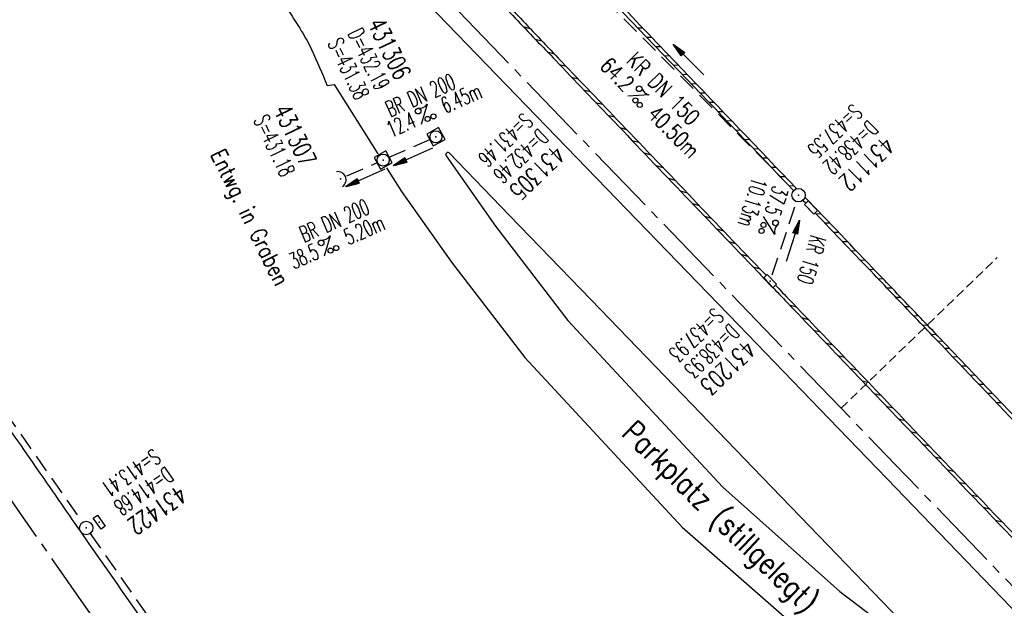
# Model space of a CAD drawing. Extents: x 454519 to 459636, y 422856 to 428936.
# Tile 57 of 82: x 455491 to 455601, y 427516 to 427582. Entities that reach past the tile are written whole.
import ezdxf
from ezdxf.enums import TextEntityAlignment as Align

# ---------------------------------------------------------------- set-up
doc = ezdxf.new("R2010")
doc.units = 0
doc.header["$LTSCALE"] = 2
doc.header["$MEASUREMENT"] = 0
for name, pattern in [('ACHSE', [5.5, 4, -0.5, 0.5, -0.5]), ('AUSGEZOGEN', [0]), ('GESTRICH-X2', [1.5, 1, -0.5]), ('GESTRICHELT', [0.75, 0.5, -0.25])]:
    doc.linetypes.add(name, pattern=pattern)
doc.layers.get('0').update_dxf_attribs({"linetype": 'CONTINUOUS'})
for name, color, linetype in [('ACHSETOP', 1, 'ACHSE'), ('FBR', 8, 'CONTINUOUS'), ('HEKTOM', 1, 'GESTRICHELT'), ('KANAL', 7, 'GESTRICH-X2'), ('PFEIL', 7, 'CONTINUOUS'), ('RINNE', 8, 'CONTINUOUS'), ('SCHACHTNR', 6, 'CONTINUOUS'), ('SCHRIFT', 7, 'AUSGEZOGEN'), ('SCHSYMBOL', 7, 'CONTINUOUS'), ('TEXTO', 4, 'CONTINUOUS'), ('TEXTU', 4, 'CONTINUOUS')]:
    doc.layers.add(name, color=color, linetype=linetype)
doc.styles.add('ROMANS', font='romans.shx', dxfattribs={"width": 0.8})
pattern_1 = [(3.77398, (455992.0151, 426960.8069), (-0.0658207, 0.9978315), [])]

# ---------------------------------------------------------------- blocks, each defined once
blk = doc.blocks.new('30S')
at = {"color": 0}
for p, q in [((-0.75, -0.58), (-0.75, 0)), ((-0.75, 0), (0.75, 0)), ((0.75, 0), (0.75, -0.58)), ((0.75, -0.58), (-0.75, -0.58))]:
    blk.add_line(p, q, dxfattribs=at)
blk.add_point((0, 0), dxfattribs=at)
blk = doc.blocks.new('PROM')
blk.add_line((1.57, 1.82), (0.02, 0.02))
for centre, radius in [((0.32, 1.51), 0.317), ((0.94, 0.29), 0.283), ((1.64, 0.29), 0.283)]:
    blk.add_circle(centre, radius)
blk.add_arc((0.99, 2.68), 1.03, 239.1414, 303.3549)
blk = doc.blocks.new('PFEIL2')
at = {"color": 0}
for p, q in [((0.88, 0), (-2.4, -0.01)), ((0.88, -0.27), (0.88, 0.28)), ((0.88, 0.28), (2.43, 0.01)), ((0.91, 0.27), (0.88, 0.26)), ((0.97, 0.26), (0.88, 0.25)), ((1.02, 0.25), (0.88, 0.23)), ((1.07, 0.24), (0.88, 0.21)), ((1.13, 0.23), (0.88, 0.19)), ((1.18, 0.22), (0.88, 0.17)), ((1.24, 0.21), (0.88, 0.15)), ((1.29, 0.21), (0.88, 0.14)), ((1.34, 0.2), (0.88, 0.12)), ((1.4, 0.19), (0.88, 0.1)), ((1.45, 0.18), (0.88, 0.08)), ((1.51, 0.17), (0.88, 0.06)), ((1.56, 0.16), (0.88, 0.04)), ((1.61, 0.15), (0.88, 0.02)), ((1.67, 0.14), (0.88, 0.01)), ((1.72, 0.13), (0.88, -0.01)), ((1.78, 0.12), (0.88, -0.03)), ((1.83, 0.11), (0.88, -0.05)), ((1.88, 0.1), (0.88, -0.07)), ((1.94, 0.09), (0.88, -0.09)), ((2.05, 0.08), (0.88, -0.12)), ((1.99, 0.08), (0.88, -0.11)), ((2.1, 0.07), (0.88, -0.14)), ((2.15, 0.06), (0.88, -0.16)), ((2.21, 0.05), (0.88, -0.18)), ((2.26, 0.04), (0.88, -0.2)), ((2.32, 0.03), (0.88, -0.22)), ((2.37, 0.02), (0.88, -0.23)), ((2.42, 0.01), (0.88, -0.25)), ((2.43, 0.01), (0.88, -0.27))]:
    blk.add_line(p, q, dxfattribs=at)
blk = doc.blocks.new('30')
at = {"color": 0}
for p, q in [((-0.75, -0.29), (-0.75, 0.29)), ((-0.75, 0.29), (0.75, 0.29)), ((0.75, 0.29), (0.75, -0.29)), ((0.75, -0.29), (-0.75, -0.29))]:
    blk.add_line(p, q, dxfattribs=at)
blk.add_point((0, 0), dxfattribs=at)
blk = doc.blocks.new('20')
blk.add_lwpolyline([(-0.75, -0.75), (0.75, -0.75), (0.75, 0.75), (-0.75, 0.75)], close=True)
blk.add_circle((0, 0), 0.676)
blk.add_point((0, 0))
blk = doc.blocks.new('42')
at = {"color": 0}
blk.add_arc((-0.02, -0.31), 0.91, 12.5363, 167.4637, dxfattribs=at)
blk.add_point((0, 0), dxfattribs=at)
blk = doc.blocks.new('GST')
at = {"color": 0}
blk.add_circle((0, 0), 0.75, dxfattribs=at)
blk.add_point((0, 0), dxfattribs=at)

msp = doc.modelspace()

# ---------------------------------------------------------------- hatches: boundary and pattern name
at = {"layer": 'RINNE'}
h = msp.add_hatch(dxfattribs=at)
h.set_pattern_fill('_USER', color=256, angle=45, pattern_type=0)
h.set_pattern_definition(pattern_1)
edge = h.paths.add_edge_path()
edge.add_arc((456706.44, 427762.61), 1073.91, 228.10965, 228.14704)
edge.add_arc((456678.33, 427731.22), 1031.78, 228.14704, 228.74433)
edge.add_arc((456817.12, 427889.45), 1242.25, 228.74433, 229.25911)
edge.add_arc((456655.35, 427701.65), 994.39, 229.25911, 229.83448)
edge.add_arc((456546.63, 427572.84), 825.83, 229.83448, 230.52376)
edge.add_arc((456558.48, 427587.22), 844.46, 230.52376, 231.2054)
edge.add_arc((456542.6, 427567.47), 819.12, 231.2054, 231.93377)
edge.add_arc((456729.12, 427805.63), 1121.62, 231.93377, 232.55622)
edge.add_arc((456934.78, 428074.2), 1459.89, 232.55622, 233.12863)
edge.add_arc((456379.85, 427334.33), 535.04, 233.1286, 234.0742)
edge.add_arc((457408.11, 428753.48), 2287.55, 234.07418, 234.38006)
edge.add_arc((456866.28, 427997.21), 1357.22, 234.38006, 234.77717)
edge.add_arc((464010.54, 438116.29), 13744.15, 234.777174, 234.830846)
edge.add_arc((452553.34, 421856.09), 6147.09, 54.750591, 54.830844, ccw=False)
edge.add_arc((450423.39, 418842.22), 9837.64, 54.683193, 54.750591, ccw=False)
edge.add_arc((457138.53, 428320.45), 1778.3, 234.68319, 234.84171)
edge.add_arc((456312.97, 427148.34), 344.64, 234.8417, 235.0346)
edge.add_arc((455651.13, 426201.92), 810.24, 54.90881, 55.03464, ccw=False)
edge.add_arc((626422.3, 508282.45), 188910.65, 205.3823657, 205.3841142)
edge.add_arc((456954.58, 427870.83), 1333.1, 205.38414, 205.40495)
edge.add_arc((458532.71, 428620.35), 3080.18, 205.40495, 205.42636)
edge.add_arc((1550284.82, 947638.49), 1211923.63, 205.42637998, 205.4274597)
edge.add_arc((477688.7, 437702.31), 24280.02, 205.42746, 205.446957)
edge.add_arc((517203.98, 456505.24), 68040.82, 205.4469542, 205.458601)
edge.add_arc((456349.46, 427533.08), 641.57, 205.4586, 206.27492)
edge.add_arc((456893.63, 427801.73), 1248.45, 206.27492, 206.86021)
edge.add_arc((456329.1, 427515.82), 615.64, 206.86021, 207.72985)
edge.add_arc((456730.48, 427726.82), 1069.1, 207.72985, 208.38986)
edge.add_arc((456776.66, 427751.77), 1121.59, 208.38986, 208.97336)
edge.add_arc((456927.93, 427835.54), 1294.51, 208.97336, 209.51651)
edge.add_arc((456713.84, 427714.33), 1048.49, 209.51651, 210.14933)
edge.add_arc((456739.98, 427729.51), 1078.71, 210.14933, 210.77322)
edge.add_arc((456488.78, 427579.92), 786.35, 210.77322, 211.62095)
edge.add_arc((456413.6, 427533.63), 698.06, 211.62095, 212.52066)
edge.add_arc((456509.22, 427594.6), 811.46, 212.52066, 213.27031)
edge.add_arc((456783.27, 427774.41), 1139.24, 213.27031, 213.90303)
edge.add_arc((456933.78, 427875.56), 1320.58, 213.90303, 214.46478)
edge.add_arc((456432, 427531.15), 711.97, 214.46478, 215.22973)
edge.add_arc((456476.07, 427562.28), 765.93, 215.22973, 215.97766)
edge.add_arc((456765.31, 427772.25), 1123.35, 215.97766, 216.5953)
edge.add_arc((456809.54, 427805.09), 1178.43, 216.5953, 217.16376)
edge.add_arc((456701.06, 427722.86), 1042.31, 217.16376, 217.76819)
edge.add_arc((456604.75, 427648.24), 920.48, 217.76819, 218.52067)
edge.add_arc((456318.3, 427420.22), 554.35, 218.5207, 219.4902)
edge.add_arc((456528.37, 427593.33), 826.56, 219.49019, 220.08089)
edge.add_arc((457478.26, 428392.67), 2068.03, 220.08089, 220.45439)
edge.add_arc((457304.06, 428244.13), 1839.09, 220.45439, 220.88775)
edge.add_arc((456561.26, 427600.97), 856.54, 220.88775, 221.52267)
edge.add_arc((456315.6, 427383.46), 528.43, 221.5227, 222.5898)
edge.add_arc((456489.12, 427542.96), 764.11, 222.5898, 223.47731)
edge.add_arc((456673.23, 427717.54), 1017.83, 223.47731, 224.05338)
edge.add_arc((456818.23, 427857.82), 1219.58, 224.05338, 224.57966)
edge.add_arc((456792.95, 427832.9), 1184.09, 224.57966, 225.17081)
edge.add_arc((456580.17, 427618.85), 882.27, 225.17081, 225.85561)
edge.add_arc((456478.25, 427513.85), 735.94, 225.85561, 226.71899)
edge.add_arc((456503.46, 427540.61), 772.7, 226.71899, 227.56159)
edge.add_arc((456706.44, 427762.61), 1073.51, 227.56159, 228.14704)
edge.add_arc((456678.33, 427731.22), 1031.38, 228.14704, 228.74433)
edge.add_arc((456817.12, 427889.45), 1241.85, 228.74433, 229.25911)
edge.add_arc((456655.35, 427701.65), 993.99, 229.25911, 229.83448)
edge.add_arc((456546.63, 427572.84), 825.43, 229.83448, 230.52376)
edge.add_arc((456558.48, 427587.22), 844.06, 230.52376, 231.2054)
edge.add_arc((456542.6, 427567.47), 818.72, 231.2054, 231.93377)
edge.add_arc((456729.12, 427805.63), 1121.22, 231.93377, 232.55622)
edge.add_arc((456934.78, 428074.2), 1459.49, 232.55622, 233.12863)
edge.add_arc((456379.85, 427334.33), 534.64, 233.1286, 234.0742)
edge.add_arc((457408.11, 428753.48), 2287.15, 234.07418, 234.38006)
edge.add_arc((456866.28, 427997.21), 1356.82, 234.38006, 234.77717)
edge.add_arc((464010.54, 438116.29), 13743.75, 234.777174, 234.830846)
edge.add_arc((452553.34, 421856.09), 6147.49, 54.750591, 54.830844, ccw=False)
edge.add_arc((450423.39, 418842.22), 9838.04, 54.683193, 54.750591, ccw=False)
edge.add_arc((457138.53, 428320.45), 1777.9, 234.68319, 234.84171)
edge.add_arc((456312.97, 427148.34), 344.24, 234.8417, 235.0346)
edge.add_arc((455651.13, 426201.92), 810.64, 54.90881, 55.03464, ccw=False)
h = msp.add_hatch(dxfattribs=at)
h.set_pattern_fill('_USER', color=256, angle=45, pattern_type=0)
h.set_pattern_definition(pattern_1)
edge = h.paths.add_edge_path()
edge.add_arc((456706.44, 427762.61), 1073.91, 228.10965, 228.14704)
edge.add_arc((456678.33, 427731.22), 1031.78, 228.14704, 228.74433)
edge.add_arc((456817.12, 427889.45), 1242.25, 228.74433, 229.25911)
edge.add_arc((456655.35, 427701.65), 994.39, 229.25911, 229.83448)
edge.add_arc((456546.63, 427572.84), 825.83, 229.83448, 230.52376)
edge.add_arc((456558.48, 427587.22), 844.46, 230.52376, 231.2054)
edge.add_arc((456542.6, 427567.47), 819.12, 231.2054, 231.93377)
edge.add_arc((456729.12, 427805.63), 1121.62, 231.93377, 232.55622)
edge.add_arc((456934.78, 428074.2), 1459.89, 232.55622, 233.12863)
edge.add_arc((456379.85, 427334.33), 535.04, 233.1286, 234.0742)
edge.add_arc((457408.11, 428753.48), 2287.55, 234.07418, 234.38006)
edge.add_arc((456866.28, 427997.21), 1357.22, 234.38006, 234.77717)
edge.add_arc((464010.54, 438116.29), 13744.15, 234.777174, 234.830846)
edge.add_arc((452553.34, 421856.09), 6147.09, 54.750591, 54.830844, ccw=False)
edge.add_arc((450423.39, 418842.22), 9837.64, 54.683193, 54.750591, ccw=False)
edge.add_arc((457138.53, 428320.45), 1778.3, 234.68319, 234.84171)
edge.add_arc((456312.97, 427148.34), 344.64, 234.8417, 235.0346)
edge.add_arc((455651.13, 426201.92), 810.24, 54.90881, 55.03464, ccw=False)
edge.add_arc((626422.3, 508282.45), 188910.65, 205.3823657, 205.3841142)
edge.add_arc((456954.58, 427870.83), 1333.1, 205.38414, 205.40495)
edge.add_arc((458532.71, 428620.35), 3080.18, 205.40495, 205.42636)
edge.add_arc((1550284.82, 947638.49), 1211923.63, 205.42637998, 205.4274597)
edge.add_arc((477688.7, 437702.31), 24280.02, 205.42746, 205.446957)
edge.add_arc((517203.98, 456505.24), 68040.82, 205.4469542, 205.458601)
edge.add_arc((456349.46, 427533.08), 641.57, 205.4586, 206.27492)
edge.add_arc((456893.63, 427801.73), 1248.45, 206.27492, 206.86021)
edge.add_arc((456329.1, 427515.82), 615.64, 206.86021, 207.72985)
edge.add_arc((456730.48, 427726.82), 1069.1, 207.72985, 208.38986)
edge.add_arc((456776.66, 427751.77), 1121.59, 208.38986, 208.97336)
edge.add_arc((456927.93, 427835.54), 1294.51, 208.97336, 209.51651)
edge.add_arc((456713.84, 427714.33), 1048.49, 209.51651, 210.14933)
edge.add_arc((456739.98, 427729.51), 1078.71, 210.14933, 210.77322)
edge.add_arc((456488.78, 427579.92), 786.35, 210.77322, 211.62095)
edge.add_arc((456413.6, 427533.63), 698.06, 211.62095, 212.52066)
edge.add_arc((456509.22, 427594.6), 811.46, 212.52066, 213.27031)
edge.add_arc((456783.27, 427774.41), 1139.24, 213.27031, 213.90303)
edge.add_arc((456933.78, 427875.56), 1320.58, 213.90303, 214.46478)
edge.add_arc((456432, 427531.15), 711.97, 214.46478, 215.22973)
edge.add_arc((456476.07, 427562.28), 765.93, 215.22973, 215.97766)
edge.add_arc((456765.31, 427772.25), 1123.35, 215.97766, 216.5953)
edge.add_arc((456809.54, 427805.09), 1178.43, 216.5953, 217.16376)
edge.add_arc((456701.06, 427722.86), 1042.31, 217.16376, 217.76819)
edge.add_arc((456604.75, 427648.24), 920.48, 217.76819, 218.52067)
edge.add_arc((456318.3, 427420.22), 554.35, 218.5207, 219.4902)
edge.add_arc((456528.37, 427593.33), 826.56, 219.49019, 220.08089)
edge.add_arc((457478.26, 428392.67), 2068.03, 220.08089, 220.45439)
edge.add_arc((457304.06, 428244.13), 1839.09, 220.45439, 220.88775)
edge.add_arc((456561.26, 427600.97), 856.54, 220.88775, 221.52267)
edge.add_arc((456315.6, 427383.46), 528.43, 221.5227, 222.5898)
edge.add_arc((456489.12, 427542.96), 764.11, 222.5898, 223.47731)
edge.add_arc((456673.23, 427717.54), 1017.83, 223.47731, 224.05338)
edge.add_arc((456818.23, 427857.82), 1219.58, 224.05338, 224.57966)
edge.add_arc((456792.95, 427832.9), 1184.09, 224.57966, 225.17081)
edge.add_arc((456580.17, 427618.85), 882.27, 225.17081, 225.85561)
edge.add_arc((456478.25, 427513.85), 735.94, 225.85561, 226.71899)
edge.add_arc((456503.46, 427540.61), 772.7, 226.71899, 227.56159)
edge.add_arc((456706.44, 427762.61), 1073.51, 227.56159, 228.14704)
edge.add_arc((456678.33, 427731.22), 1031.38, 228.14704, 228.74433)
edge.add_arc((456817.12, 427889.45), 1241.85, 228.74433, 229.25911)
edge.add_arc((456655.35, 427701.65), 993.99, 229.25911, 229.83448)
edge.add_arc((456546.63, 427572.84), 825.43, 229.83448, 230.52376)
edge.add_arc((456558.48, 427587.22), 844.06, 230.52376, 231.2054)
edge.add_arc((456542.6, 427567.47), 818.72, 231.2054, 231.93377)
edge.add_arc((456729.12, 427805.63), 1121.22, 231.93377, 232.55622)
edge.add_arc((456934.78, 428074.2), 1459.49, 232.55622, 233.12863)
edge.add_arc((456379.85, 427334.33), 534.64, 233.1286, 234.0742)
edge.add_arc((457408.11, 428753.48), 2287.15, 234.07418, 234.38006)
edge.add_arc((456866.28, 427997.21), 1356.82, 234.38006, 234.77717)
edge.add_arc((464010.54, 438116.29), 13743.75, 234.777174, 234.830846)
edge.add_arc((452553.34, 421856.09), 6147.49, 54.750591, 54.830844, ccw=False)
edge.add_arc((450423.39, 418842.22), 9838.04, 54.683193, 54.750591, ccw=False)
edge.add_arc((457138.53, 428320.45), 1777.9, 234.68319, 234.84171)
edge.add_arc((456312.97, 427148.34), 344.24, 234.8417, 235.0346)
edge.add_arc((455651.13, 426201.92), 810.64, 54.90881, 55.03464, ccw=False)

# ---------------------------------------------------------------- linework, layer by layer
at = {"layer": 'ACHSETOP', "flags": 128}
msp.add_lwpolyline([(457915.72, 424851.29, -0.000006), (457913.58, 424853.81, -0.000044), (457913.3, 424854.14), (457897.16, 424873.22, 0.000004), (457889.08, 424882.77, -0.000008), (457881.01, 424892.31, -0.000002), (457872.61, 424902.22, -0.000003), (457864.86, 424911.39), (457848.71, 424930.47, 0.000027), (457843.58, 424936.54, -0.000013), (457838.45, 424942.6, -0.000828), (457837.34, 424943.91, -0.000193), (457832.58, 424949.58, -0.002836), (457826.36, 424957.07, -0.00181), (457816.73, 424968.91, -0.002663), (457809.62, 424977.8, -0.002228), (457801.22, 424988.52, -0.002227), (457793.59, 424998.45, -0.002235), (457786.07, 425008.4, -0.002237), (457778.64, 425018.43, -0.002229), (457771.27, 425028.55, -0.002228), (457764.01, 425038.74, -0.002231), (457756.84, 425048.97, -0.002238), (457749.71, 425059.34, -0.00227), (457742.78, 425069.63, -0.002201), (457734.87, 425081.59, -0.002958), (457729.08, 425090.55, -0.001376), (457721.3, 425102.82, -0.002197), (457716.48, 425110.54, -0.000018), (457715.87, 425111.53, 0.000102), (457715.76, 425111.71, 0.000005), (457709.19, 425122.34, -0.000006), (457702.61, 425132.97), (457689.46, 425154.23), (457676.31, 425175.49), (457663.16, 425196.75, -0.000006), (457656.58, 425207.38, 0.000006), (457650.01, 425218.01), (457636.86, 425239.28), (457623.71, 425260.54, -0.000006), (457617.13, 425271.17, 0.000006), (457610.56, 425281.8), (457597.41, 425303.06), (457584.25, 425324.32, -0.000017), (457577.68, 425334.95, 0.000017), (457571.1, 425345.59, 0.000011), (457564.53, 425356.22, -0.000007), (457557.95, 425366.85, -0.000002), (457550.82, 425378.37, -0.000002), (457544.8, 425388.11, -0.000012), (457538.23, 425398.74, 0.000002), (457531.65, 425409.37, 0.000013), (457522.15, 425424.73, 0.000036), (457518.82, 425430.11, 0.000002), (457518.5, 425430.63, 0.001494), (457513.17, 425439.19, 0.001009), (457505.21, 425451.81, 0.002111), (457499.48, 425460.77, 0.001564), (457491.66, 425472.81, 0.001564), (457484.79, 425483.24, 0.001559), (457477.84, 425493.65, 0.001562), (457470.82, 425504.02, 0.001568), (457463.77, 425514.31, 0.001567), (457456.64, 425524.56, 0.001562), (457449.44, 425534.8, 0.001556), (457442.17, 425544.98, 0.001559), (457434.85, 425555.1, 0.001564), (457427.46, 425565.18, 0.001563), (457420.01, 425575.22, 0.001565), (457412.5, 425585.2, 0.001564), (457404.92, 425595.15, 0.001562), (457397.28, 425605.05, 0.001562), (457389.58, 425614.89, 0.001563), (457381.81, 425624.71, 0.001568), (457374, 425634.44, 0.001561), (457366.14, 425644.12, 0.001554), (457358.17, 425653.79, 0.001558), (457350.15, 425663.42, 0.001564), (457342.11, 425672.95, 0.001572), (457334, 425682.43, 0.001566), (457325.8, 425691.9, 0.00156), (457317.56, 425701.31, 0.001562), (457309.26, 425710.65, 0.00156), (457300.91, 425719.93, 0.001558), (457292.49, 425729.18, 0.001564), (457284, 425738.39, 0.001569), (457275.49, 425747.51, 0.001564), (457266.01, 425757.53, 0.001926), (457258.25, 425765.62, 0.001186), (457247.56, 425776.64, 0.001887), (457240.8, 425783.52, 0.000041), (457237.45, 425786.9, 0.000316), (457237.01, 425787.34, 0.000002), (457228.45, 425795.96, 0.000003), (457223.19, 425801.26), (457205.57, 425819), (457187.95, 425836.74), (457170.34, 425854.48), (457152.72, 425872.22), (457135.11, 425889.96), (457117.49, 425907.69), (457099.87, 425925.43), (457082.26, 425943.17), (457064.64, 425960.91, 0.000014), (457055.83, 425969.78, -0.000014), (457047.03, 425978.65), (457029.41, 425996.39), (457011.79, 426014.13), (456994.18, 426031.87), (456976.56, 426049.61), (456958.95, 426067.35), (456941.33, 426085.09), (456923.71, 426102.82), (456906.1, 426120.56, 0.000014), (456897.29, 426129.43, -0.000014), (456888.48, 426138.3), (456870.86, 426156.04), (456853.25, 426173.78), (456835.63, 426191.52), (456818.02, 426209.26), (456800.4, 426227), (456782.78, 426244.74), (456765.17, 426262.47), (456747.55, 426280.21), (456729.93, 426297.95), (456712.32, 426315.69), (456694.7, 426333.43), (456677.09, 426351.17), (456659.47, 426368.91), (456641.85, 426386.65), (456624.24, 426404.39), (456606.62, 426422.13), (456589.01, 426439.87, 0.000014), (456580.2, 426448.74, -0.000014), (456571.39, 426457.6), (456553.77, 426475.34), (456536.16, 426493.08), (456518.54, 426510.82), (456500.93, 426528.56), (456483.31, 426546.3), (456465.69, 426564.04), (456448.08, 426581.78), (456430.46, 426599.52, 0.000014), (456421.65, 426608.39, -0.000014), (456412.84, 426617.26), (456395.23, 426634.99), (456383.63, 426646.67, 0.000725), (456382.56, 426647.75, 0.000156), (456377.6, 426652.72, 0.002626), (456370.69, 426659.55, 0.001668), (456359.73, 426670.21, 0.002498), (456351.52, 426678.06, 0.002083), (456341.58, 426687.4, 0.002085), (456332.39, 426695.88, 0.002089), (456323.15, 426704.28, 0.002082), (456313.84, 426712.59, 0.002074), (456304.43, 426720.86, 0.002079), (456294.95, 426729.04, 0.002087), (456285.44, 426737.12, 0.002093), (456275.86, 426745.12, 0.002088), (456266.18, 426753.06, 0.002077), (456256.46, 426760.91, 0.002077), (456246.66, 426768.68, 0.002082), (456236.8, 426776.37, 0.002086), (456226.89, 426783.97, 0.002088), (456215.98, 426792.19, 0.002513), (456206.86, 426798.93, 0.001652), (456194.46, 426807.93, 0.002613), (456186.58, 426813.55, 0.000131), (456181.19, 426817.36, 0.000661), (456180.12, 426818.11, 0.000001), (456173.12, 426823.01, -0.000002), (456166.12, 426827.92), (456145.65, 426842.27), (456125.17, 426856.61), (456104.7, 426870.96), (456084.23, 426885.31, 0.000012), (456075.03, 426891.75, -0.000012), (456065.83, 426898.2, -0.00044), (456065.72, 426898.27, -0.000024), (456063.76, 426899.66, -0.003713), (456055.72, 426905.4, -0.002427), (456043.53, 426914.34, -0.004512), (456034.85, 426920.89, -0.003471), (456023.71, 426929.59, -0.003476), (456013.96, 426937.42, -0.003478), (456004.33, 426945.38, -0.003472), (455994.81, 426953.46, -0.003468), (455985.39, 426961.7, -0.003467), (455976.09, 426970.06, -0.003474), (455966.91, 426978.53, -0.003474), (455957.86, 426987.14, -0.003467), (455948.91, 426995.88, -0.00347), (455940.09, 427004.74, -0.003474), (455931.4, 427013.72, -0.003479), (455922.83, 427022.81, -0.003475), (455914.39, 427032.04, -0.003471), (455906.07, 427041.38, -0.003476), (455897.89, 427050.82, -0.00347), (455889.85, 427060.38, -0.003463), (455881.92, 427070.06, -0.00347), (455874.13, 427079.85, -0.003479), (455866.5, 427089.73, -0.003479), (455859, 427099.71, -0.003469), (455851.62, 427109.82, -0.003465), (455844.39, 427120.03, -0.003473), (455837.31, 427130.32, -0.003478), (455830.37, 427140.71, -0.003474), (455823.57, 427151.21, -0.00347), (455816.92, 427161.79, -0.003471), (455810.42, 427172.47, -0.003472), (455804.07, 427183.23, -0.003473), (455797.87, 427194.08, -0.003473), (455791.42, 427205.75, -0.003967), (455785.92, 427216.04, -0.002976), (455778.94, 427229.57, -0.004632), (455774.58, 427238.32, -0.000579), (455770.49, 427246.77, -0.001724), (455769.13, 427249.62, -0.000007), (455765.12, 427258.07, -0.000021), (455763.79, 427260.87), (455753.08, 427283.46), (455742.37, 427306.05), (455731.66, 427328.64, -0.000016), (455726.85, 427338.77, 0.000012), (455722.05, 427348.89, 0.000505), (455721.99, 427349.02, 0.000029), (455720.94, 427351.23, 0.005761), (455716.62, 427360.03, 0.003719), (455709.66, 427373.54, 0.006688), (455704.46, 427383.16, 0.005204), (455697.47, 427395.36, 0.00521), (455691.03, 427406.07, 0.005208), (455684.38, 427416.66, 0.005212), (455677.5, 427427.1, 0.005215), (455670.41, 427437.39, 0.005208), (455663.11, 427447.52, 0.005201), (455655.59, 427457.52, 0.005205), (455647.54, 427467.76, 0.005666), (455639.94, 427477.01, 0.004763), (455630.21, 427488.37, 0.007089), (455623.49, 427495.84, 0.001658), (455615.56, 427504.36, 0.003572), (455611.84, 427508.28, 0.000012), (455608, 427512.26, -0.000027), (455606.32, 427514), (455588.97, 427532), (455571.61, 427550), (455554.26, 427567.99), (455536.91, 427585.99, 0.000014), (455528.23, 427594.99, -0.000014), (455519.55, 427603.99), (455502.2, 427621.98), (455484.85, 427639.98, 0.000002), (455479.31, 427645.72, -0.000001), (455473.77, 427651.47, -0.001156), (455472.6, 427652.69, -0.000265), (455467.53, 427658.01, -0.003963), (455460.87, 427665.1, -0.002525), (455450.56, 427676.37, -0.003728), (455442.98, 427684.88, -0.00312), (455434.07, 427695.16, -0.003121), (455425.99, 427704.71, -0.003125), (455418.05, 427714.35, -0.003131), (455410.22, 427724.09, -0.003129), (455402.51, 427733.93, -0.003124), (455394.93, 427743.86, -0.003122), (455387.47, 427753.9, -0.003123), (455380.13, 427764.03, -0.003127), (455372.93, 427774.24, -0.003128), (455365.85, 427784.53, -0.003125), (455358.9, 427794.93, -0.003121), (455351.83, 427805.8, -0.003366), (455345.4, 427815.97, -0.002883), (455337.58, 427828.68, -0.004268), (455332.42, 427837.34, -0.001081), (455326.42, 427847.67, -0.002226), (455323.54, 427852.71, -0.000009), (455321.01, 427857.17, 0.000021), (455319.97, 427859.01), (455307.64, 427880.76, -0.000002), (455301.48, 427891.64, 0.000005), (455295.32, 427902.52, 0.000005), (455289.16, 427913.39, -0.000006), (455283, 427924.27, -0.000002), (455276.84, 427935.15, -0.000002), (455270.68, 427946.02, -0.000003), (455264.52, 427956.9, 0.000003), (455258.36, 427967.77, 0.000002), (455252.2, 427978.65, 0.000002), (455246.03, 427989.53, 0.000006), (455239.87, 428000.4, -0.000005), (455233.71, 428011.28, -0.000005), (455227.55, 428022.16, 0.000005), (455221.39, 428033.03, 0.000005), (455215.23, 428043.91, -0.000005), (455209.07, 428054.78, -0.000005), (455202.91, 428065.66, 0.000005), (455196.75, 428076.54, 0.000005), (455190.59, 428087.41, -0.000006), (455184.42, 428098.29, -0.000002), (455178.26, 428109.17, -0.000002), (455172.1, 428120.04, -0.000003), (455165.94, 428130.92, 0.000003), (455159.78, 428141.79, 0.000002), (455153.62, 428152.67, 0.000002), (455147.46, 428163.55, 0.000006), (455141.3, 428174.42, -0.000005), (455135.14, 428185.3, -0.000005), (455128.98, 428196.18, 0.000005), (455122.82, 428207.05, 0.000005), (455116.66, 428217.93, -0.000009), (455110.49, 428228.8), (455098.17, 428250.56), (455091.75, 428261.89, 0.000684), (455090.33, 428264.4, 0.000218), (455085.82, 428272.29, 0.001881), (455080.96, 428280.74, 0.001202), (455073.26, 428293.91, 0.001632), (455067.33, 428303.92, 0.001421), (455060.45, 428315.38, 0.001428), (455053.96, 428326.06, 0.001428), (455047.4, 428336.7, 0.00142), (455040.79, 428347.29, 0.001417), (455034.11, 428357.87, 0.001416), (455027.36, 428368.42, 0.00142), (455020.58, 428378.89, 0.001425), (455013.72, 428389.34, 0.001425), (455006.81, 428399.76, 0.001418), (454999.84, 428410.12, 0.001415), (454992.8, 428420.47, 0.001417), (454985.7, 428430.77, 0.00142), (454978.56, 428441.01, 0.001426), (454971.36, 428451.22, 0.001423), (454964.09, 428461.4, 0.00142), (454956.76, 428471.54, 0.001422), (454949.38, 428481.62, 0.001169), (454943.26, 428489.9, 0.001416)], format="xyb", dxfattribs=at)
msp.add_lwpolyline([(455425.56, 427620.83), (455437.39, 427603.7), (455451.64, 427583.15), (455465.92, 427562.64), (455480.24, 427542.14), (455494.57, 427521.66), (455502.11, 427510.87), (455508.9, 427501.17), (455523.23, 427480.69), (455537.55, 427460.19), (455551.84, 427439.68), (455566.11, 427419.15), (455580.33, 427398.59), (455594.51, 427378), (455608.63, 427357.37), (455622.68, 427336.69), (455636.65, 427315.96), (455650.54, 427295.18), (455664.34, 427274.33), (455678.03, 427253.41), (455691.6, 427232.42), (455705.06, 427211.34), (455718.38, 427190.19), (455731.56, 427168.95), (455744.59, 427147.61), (455757.45, 427126.17), (455770.14, 427104.64), (455782.65, 427082.99), (455794.97, 427061.23), (455807.09, 427039.37), (455818.98, 427017.38), (455825.16, 427005.75), (455830.66, 426995.28), (455842.1, 426973.05), (455853.32, 426950.7), (455864.3, 426928.24), (455875.04, 426905.67), (455885.55, 426882.99), (455895.82, 426860.19), (455905.86, 426837.3), (455915.65, 426814.3), (455925.21, 426791.2), (455934.52, 426767.99), (455943.59, 426744.7), (455948.56, 426731.63), (455952.42, 426721.31), (455961.02, 426697.84), (455969.41, 426674.28), (455977.62, 426650.67), (455985.67, 426627), (455993.59, 426603.29), (456001.41, 426579.55), (456009.15, 426555.77), (456016.84, 426531.99), (456024.01, 426509.75), (456024.51, 426508.19), (456032.18, 426484.4), (456039.9, 426460.62), (456047.73, 426436.88), (456055.71, 426413.18), (456063.88, 426389.56), (456072.3, 426366.02), (456081.02, 426342.59), (456090.07, 426319.28), (456099.52, 426296.14), (456109.39, 426273.17), (456119.74, 426250.41), (456130.61, 426227.9), (456142.03, 426205.66), (456154, 426183.72), (456166.52, 426162.08), (456179.57, 426140.76), (456193.16, 426119.77), (456207.26, 426099.13), (456221.87, 426078.84), (456236.99, 426058.93), (456252.6, 426039.41), (456266.67, 426022.68)], dxfattribs=at)
at = {"layer": 'FBR'}
for points in [[(455370.75, 427682.26, 0.000205), (455376.75, 427673.33, 0.000185), (455383.42, 427663.43, 0.00046), (455392.7, 427649.69, 0.001209), (455396.25, 427644.47, 0.00053), (455399.69, 427639.45, 0.000199), (455408.88, 427626.08, 0.000091), (455419.76, 427610.28, 0.000493), (455421.78, 427607.35, 0.000292), (455424.8, 427602.99, 0.000089), (455434.77, 427588.62, 0.000083), (455444.86, 427574.07, 0.00032), (455447.48, 427570.31, 0.000725), (455452.81, 427562.67, -0.000496), (455460.61, 427551.52, -0.000023), (455468.77, 427539.82, -0.000034), (455474.28, 427531.91, -0.000097), (455480.54, 427522.93, 0.00063), (455486.79, 427513.96, 0.000032), (455488.23, 427511.9, 0.000004), (455499.28, 427496.1, 0.000009), (455505.45, 427487.27, -0.000028)], [(455577.96, 427562.8, 0), (455577.93, 427562.83, -0.000118), (455565.12, 427576.18, -0.000172), (455565.04, 427576.27, -0.000001), (455550.43, 427591.52, -0.002459), (455536.37, 427606.35, -0.001723), (455516.48, 427627.68)], [(455488.25, 427619.47, -0.000981), (455493.42, 427614.19, -0.000624), (455496.28, 427611.25, -0.000277), (455502.72, 427604.6, -0.003658), (455505.53, 427601.65, -0.001841), (455511.04, 427595.74, -0.013054), (455514.58, 427591.71, -0.011656), (455518.32, 427587.01, -0.01827), (455519.16, 427585.81, -0.004154), (455522.62, 427580.37, -0.029406), (455523.72, 427578.35, -0.015347), (455525.47, 427574.33)], [(455693.16, 427437.45, 0.004183), (455688.87, 427443.35, 0.028405), (455686.3, 427446.44, 0.005892), (455683.1, 427449.79, 0.002692), (455675.98, 427457, 0.000875), (455671.09, 427461.88, -0.001492), (455668.22, 427464.75, -0.004588), (455662.36, 427470.75, -0.012389), (455660.27, 427473.05, -0.00165), (455658.69, 427474.88, -0.000807), (455655.49, 427478.63, -0.000698), (455650.99, 427483.94, 0.000714), (455646.59, 427489.13, 0.00284), (455640.84, 427495.81, 0.002982), (455635.28, 427502.12, 0.004259), (455628.88, 427509.19, 0.002978), (455619.57, 427519.16, 0.000418), (455608.93, 427530.4, 0.000905), (455604, 427535.59, 0.000137), (455591.51, 427548.66, 0.000371), (455586.89, 427553.49, 0.000151), (455578.88, 427561.85, -0.000118)]]:
    msp.add_lwpolyline(points, format="xyb", dxfattribs=at)
at = {"layer": 'FBR', "flags": 128}
msp.add_lwpolyline([(455378.67, 427697.58, 0.000499), (455385.55, 427687.35, 0.000236), (455393.29, 427675.87, 0.000265), (455400.2, 427665.66, 0.00048), (455410.5, 427650.49, 0.001246), (455414.49, 427644.65, 0.000125), (455417.73, 427639.94, 0.000038), (455428.37, 427624.47, 0.00004), (455439.94, 427607.66, 0.000225), (455441.98, 427604.72, 0.001756), (455446.51, 427598.2, -0.000758), (455457.03, 427583.11, -0.000361), (455464.9, 427571.79, 0.00047), (455470.94, 427563.09, 0.001582), (455478.68, 427552.05, -0.001505), (455486.82, 427540.45, -0.000717), (455493.79, 427530.42, 0.000989), (455498.85, 427523.15, 0.000015), (455505.93, 427513.01, -0.000017), (455513.02, 427502.86, -0.000006), (455519.99, 427492.88, 0.000086)], format="xyb", dxfattribs=at)
for points in [[(455615.49, 427501.86), (455606.86, 427510.92), (455597.86, 427520.25), (455589.07, 427529.36), (455580.52, 427538.22), (455571.45, 427547.6), (455562.34, 427556.97), (455553.35, 427566.3), (455544.39, 427575.52), (455535.59, 427584.62), (455526.79, 427593.76), (455518.4, 427602.71), (455511.83, 427609.96)], [(455539.12, 427566.8), (455545.87, 427559.79), (455554.94, 427550.42), (455564.25, 427540.79), (455573.09, 427531.62), (455581.46, 427522.96)], [(455592.55, 427511.48), (455581.46, 427522.96)], [(455582.76, 427517.82), (455591.91, 427510.91)]]:
    msp.add_lwpolyline(points, dxfattribs=at)
at = {"layer": 'FBR'}
for points in [[(455525.47, 427574.33), (455526.26, 427574.43), (455531.14, 427566.69)], [(455538.77, 427566.48), (455544.3, 427558.6), (455552.38, 427548.07), (455569.7, 427529.46), (455582.76, 427517.82)], [(455532.12, 427565.13), (455533.79, 427562.5), (455539.36, 427554.58), (455547.58, 427543.94), (455565.14, 427525), (455581.36, 427510.81)]]:
    msp.add_lwpolyline(points, dxfattribs=at)
msp.add_arc((455538.97, 427566.61), 0.239, 54.5469, 213.3202, dxfattribs=at)
at = {"layer": 'HEKTOM'}
msp.add_line((455582.91, 427538.28), (455600.36, 427555.11), dxfattribs=at)
at = {"layer": 'KANAL'}
for p, q in [((455550.19, 427590.31), (455577.62, 427562.63)), ((455532.41, 427566.31), (455536.94, 427568.31)), ((455470.59, 427564.91), (455498.12, 427525.53)), ((455527.66, 427564.22), (455531.03, 427565.69)), ((455575.22, 427553.19), (455577.94, 427561.38)), ((455498.97, 427524.28), (455526.62, 427484.81))]:
    msp.add_line(p, q, dxfattribs=at)
at = {"layer": 'RINNE'}
for p, q in [((455547.38, 427580.92), (455548.13, 427580.71)), ((455560.17, 427580.77), (455560.74, 427580.75)), ((455548.73, 427579.5), (455549.48, 427579.3)), ((455561.16, 427579.74), (455561.74, 427579.72)), ((455550.08, 427578.09), (455550.83, 427577.88)), ((455562.16, 427578.7), (455562.73, 427578.68)), ((455563.15, 427577.66), (455563.72, 427577.64)), ((455551.43, 427576.68), (455552.18, 427576.47)), ((455564.14, 427576.63), (455564.72, 427576.61)), ((455552.78, 427575.27), (455553.53, 427575.06)), ((455565.14, 427575.59), (455565.71, 427575.57)), ((455566.13, 427574.55), (455566.7, 427574.53)), ((455554.13, 427573.86), (455554.88, 427573.65)), ((455567.12, 427573.52), (455567.7, 427573.49)), ((455555.48, 427572.44), (455556.23, 427572.23)), ((455568.12, 427572.48), (455568.69, 427572.46)), ((455569.11, 427571.44), (455569.69, 427571.42)), ((455556.83, 427571.03), (455557.59, 427570.82)), ((455570.11, 427570.4), (455570.68, 427570.38)), ((455558.18, 427569.62), (455558.94, 427569.41)), ((455571.1, 427569.37), (455571.68, 427569.35)), ((455559.54, 427568.2), (455560.29, 427568)), ((455572.1, 427568.33), (455572.67, 427568.31)), ((455573.09, 427567.29), (455573.67, 427567.27)), ((455560.89, 427566.79), (455561.64, 427566.58)), ((455574.09, 427566.26), (455574.66, 427566.23)), ((455562.24, 427565.38), (455563, 427565.17)), ((455575.08, 427565.22), (455575.66, 427565.2)), ((455563.6, 427563.97), (455564.35, 427563.76)), ((455576.08, 427564.18), (455576.65, 427564.16)), ((455564.95, 427562.55), (455565.7, 427562.34)), ((455577.07, 427563.14), (455577.65, 427563.12)), ((455566.3, 427561.14), (455567.06, 427560.93)), ((455567.66, 427559.73), (455568.41, 427559.52)), ((455580.06, 427560.03), (455580.63, 427560.01)), ((455569.01, 427558.31), (455569.76, 427558.1)), ((455581.06, 427559), (455581.63, 427558.98)), ((455570.36, 427556.9), (455571.12, 427556.69)), ((455582.05, 427557.96), (455582.62, 427557.94)), ((455583.04, 427556.92), (455583.62, 427556.9)), ((455584.04, 427555.89), (455584.61, 427555.86)), ((455571.72, 427555.49), (455572.47, 427555.28)), ((455585.03, 427554.85), (455585.61, 427554.83)), ((455573.07, 427554.07), (455573.83, 427553.86)), ((455586.03, 427553.81), (455586.6, 427553.79)), ((455587.02, 427552.77), (455587.6, 427552.75)), ((455588.02, 427551.74), (455588.59, 427551.72)), ((455589.01, 427550.7), (455589.58, 427550.68)), ((455577.13, 427549.83), (455577.89, 427549.62)), ((455590, 427549.66), (455590.57, 427549.64)), ((455578.49, 427548.42), (455579.24, 427548.21)), ((455590.99, 427548.63), (455591.56, 427548.61)), ((455579.84, 427547.01), (455580.6, 427546.8)), ((455591.98, 427547.59), (455592.56, 427547.57)), ((455592.97, 427546.55), (455593.55, 427546.53)), ((455581.19, 427545.59), (455581.95, 427545.38)), ((455593.69, 427545.81), (455594.25, 427545.79)), ((455594.47, 427544.99), (455595.03, 427544.98)), ((455582.55, 427544.18), (455583.3, 427543.97)), ((455595.36, 427544.05), (455595.93, 427544.04)), ((455583.9, 427542.77), (455584.66, 427542.56)), ((455596.34, 427543.03), (455596.91, 427543.02)), ((455597.32, 427542.01), (455597.88, 427541.99)), ((455585.26, 427541.35), (455586.01, 427541.14)), ((455598.29, 427540.98), (455598.86, 427540.97)), ((455586.61, 427539.94), (455587.37, 427539.73)), ((455599.27, 427539.96), (455599.84, 427539.95)), ((455587.97, 427538.53), (455588.72, 427538.32)), ((455600.25, 427538.94), (455600.81, 427538.92)), ((455589.32, 427537.11), (455590.07, 427536.9)), ((455590.67, 427535.7), (455591.43, 427535.49)), ((455592.03, 427534.29), (455592.78, 427534.08)), ((455593.38, 427532.87), (455594.14, 427532.66)), ((455594.74, 427531.46), (455595.49, 427531.25)), ((455596.09, 427530.04), (455596.85, 427529.83)), ((455597.45, 427528.63), (455598.2, 427528.42)), ((455598.8, 427527.22), (455599.56, 427527.01)), ((455600.16, 427525.8), (455600.91, 427525.59))]:
    msp.add_line(p, q, dxfattribs=at)
for points in [[(455291.27, 427914.04, -0.000002), (455297.27, 427903.45, -0.000081)], [(455291.61, 427914.24, -0.000002), (455297.61, 427903.65, -0.000081)], [(455426.1, 427712.48, 0.002582), (455433.64, 427703.45, 0.002308), (455442.17, 427693.42, 0.002303), (455451.09, 427683.12, 0.002787), (455458.55, 427674.7, 0.002753), (455468.3, 427663.92, 0.004022), (455475.08, 427656.64, 0.000604), (455484.6, 427646.59, 0.000772), (455492.07, 427638.74, 0.000053), (455504.84, 427625.38, 0.000247), (455507.58, 427622.51, 0.000246), (455517.32, 427612.35, -0.000344), (455524.29, 427605.08, -0.000119), (455533.32, 427595.64, -0.000124), (455541.96, 427586.6, -0.000143), (455546.49, 427581.85, 0.000335), (455551.02, 427577.11, 0.000192), (455557.54, 427570.29, 0.000078), (455573.54, 427553.59, 0.000012), (455576.88, 427550.1, 0.000003), (455590.29, 427536.1, 0.000105), (455595.65, 427530.5, -0.00005), (455606.86, 427518.82, -0.002151)], [(455426.41, 427712.74, 0.002582), (455433.94, 427703.7, 0.002308), (455442.48, 427693.68, 0.002303), (455451.4, 427683.39, 0.002787), (455458.85, 427674.96, 0.002753), (455468.6, 427664.19, 0.004022), (455475.37, 427656.91, 0.000604), (455484.89, 427646.86, 0.000772), (455492.36, 427639.02, 0.000053), (455505.12, 427625.66, 0.000247), (455507.87, 427622.79, 0.000246), (455517.61, 427612.63, -0.000344), (455524.58, 427605.36, -0.000119), (455533.61, 427595.91, -0.000124), (455542.25, 427586.87, -0.000143), (455546.78, 427582.13, 0.000335), (455551.31, 427577.39, 0.000192), (455557.83, 427570.56, 0.000078), (455573.83, 427553.86, 0.000003), (455574.56, 427553.1, 0.000003)], [(455488.58, 427633.36, 0.000787), (455491.81, 427630.01, 0.000056), (455493.37, 427628.39, 0.000012), (455500.56, 427620.98, 0.000068), (455508.52, 427612.76, 0.00056), (455509.5, 427611.76, 0.002566), (455509.59, 427611.67, -0.000122), (455511.56, 427609.69, -0.001542), (455514.55, 427606.66, -0.001191), (455518.4, 427602.71)], [(455577.96, 427562.8, 0), (455577.93, 427562.83, -0.000118), (455565.12, 427576.18, -0.000172), (455565.04, 427576.27, -0.000001), (455550.43, 427591.52, -0.002459), (455536.37, 427606.35, -0.001723), (455516.48, 427627.68)], [(455577.61, 427562.59, -0.000118), (455564.83, 427575.91, -0.000172), (455564.75, 427575.99), (455550.63, 427590.73, -0.002459)], [(455578.96, 427561.18, 0.000006), (455578.65, 427561.51, -0.000118)], [(455593.7, 427546.38, 0.000024), (455591.51, 427548.66, 0.000371), (455586.89, 427553.49, 0.000151), (455578.88, 427561.85, -0.000118)], [(455593.41, 427546.1, 0.000024), (455591.22, 427548.39, 0.000371), (455586.6, 427553.22, 0.000124), (455580, 427560.09, -0.000118)], [(455575.6, 427552.01, 0.000006), (455577.17, 427550.37, 0.000003), (455590.57, 427536.38, 0.000105), (455595.94, 427530.78, -0.00005), (455607.15, 427519.09, -0.002151), (455612.62, 427513.33, -0.001025), (455624.02, 427501.18, -0.001321), (455625.39, 427499.71, -0.00522)], [(455692.57, 427437.59, 0.00392), (455688.55, 427443.11, 0.028405), (455686.01, 427446.17, 0.005892), (455682.82, 427449.51, 0.002692), (455675.7, 427456.72, 0.000875), (455670.8, 427461.6, -0.001492), (455667.94, 427464.47, -0.004588), (455662.07, 427470.48, -0.012389), (455659.96, 427472.79, -0.00165), (455658.39, 427474.62, -0.000807), (455655.18, 427478.37, -0.000698), (455650.68, 427483.68, 0.000714), (455646.29, 427488.87, 0.00284), (455640.54, 427495.55, 0.002982), (455634.99, 427501.85, 0.004259), (455628.58, 427508.92, 0.002978), (455619.28, 427518.89, 0.000418), (455608.64, 427530.13, 0.000905), (455603.71, 427535.31, 0.000113), (455593.41, 427546.1, 0.000113)]]:
    msp.add_lwpolyline(points, format="xyb", dxfattribs=at)

# ---------------------------------------------------------------- block references
at = {"layer": 'PFEIL'}
for p, rotation in [((455565.87, 427577.21), 134.7379), ((455535.08, 427566.38), 203.8236), ((455529.75, 427564.03), 203.7689), ((455577.52, 427556.96), 71.6796)]:
    msp.add_blockref('PFEIL2', p, dxfattribs=dict(at, rotation=rotation))
at = {"layer": 'SCHSYMBOL'}
for name, p, rotation in [('20', (455537.63, 427568.6), 298.6056012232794), ('20', (455531.73, 427566), 298.5462483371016), ('42', (455526.97, 427563.9), 292.5854271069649), ('GST', (455578.16, 427562.08), 133.9565999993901), ('30S', (455579.35, 427560.51), 133.7849658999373), ('30', (455574.98, 427552.47), 313.9566), ('30', (455500, 427525.56), 305.6090623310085), ('GST', (455498.54, 427524.91), 133.9565999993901)]:
    msp.add_blockref(name, p, dxfattribs=dict(at, rotation=rotation))
at = {"layer": 'TEXTU'}
for p, rotation in [((455559.05, 427573.12), 314.7379), ((455535.96, 427569.95), 23.8236), ((455574.24, 427559.74), 252.7560119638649), ((455525.11, 427555.24), 23.7689)]:
    msp.add_blockref('PROM', p, dxfattribs=dict(at, rotation=rotation))

# ---------------------------------------------------------------- texts
at = {"layer": 'SCHACHTNR', "style": 'ROMANS'}
for s, height, rotation, width, p in [('431306', 2, 295.9707, 0.7, (455529.96, 427581.24)), ('D=432.19', 1.8, 295.9707, 0.6, (455527.74, 427580.15)), ('S=431.38', 1.8, 295.9707, 0.6, (455525.48, 427579.05)), ('431307', 2, 295.6674, 0.7, (455519.44, 427571.58)), ('S=431.46', 1.8, 223.9566, 0.6, (455547.39, 427571.4)), ('S=437.55', 1.8, 223.9566, 0.6, (455584.22, 427572.38)), ('S=431.18', 1.8, 295.6674, 0.6, (455517.2, 427570.48)), ('D=438.42', 1.8, 223.9566, 0.6, (455585.97, 427570.56)), ('D=432.46', 1.8, 223.9566, 0.6, (455549.11, 427569.62)), ('431112', 2, 223.9566, 0.7, (455587.69, 427568.78)), ('431305', 2, 223.9566, 0.7, (455550.86, 427567.8)), ('S=437.93', 1.8, 223.9566, 0.6, (455568.71, 427549.62)), ('D=438.93', 1.8, 223.9566, 0.6, (455570.46, 427547.84)), ('431203', 2, 223.9566, 0.7, (455572.17, 427546.03)), ('S=413.41', 1.8, 214.7674, 0.6, (455506.03, 427533.86)), ('D=414.68', 1.8, 214.7674, 0.6, (455507.44, 427531.83)), ('431422', 2, 214.7674, 0.7, (455508.88, 427529.76))]:
    msp.add_text(s, height=height, rotation=rotation, dxfattribs=dict(at, width=width)).set_placement(p)
at = {"layer": 'SCHRIFT', "style": 'ROMANS', "width": 0.8}
for s, height, rotation, p in [('Entwg. in Graben', 1.8, 296.2233, (455512.38, 427566.66)), ('Parkplatz (stillgelegt)', 2.5, 315.8773, (455558.25, 427535.33))]:
    msp.add_text(s, height=height, rotation=rotation, dxfattribs=at).set_placement(p)
at = {"layer": 'TEXTO', "style": 'ROMANS'}
for s, rotation, width, p in [('KR DN 150', 314.7379, 0.75, (455562.41, 427573.36)), ('BR DN 200', 23.8236, 0.6, (455536.26, 427572.41)), ('BR DN 200', 23.7689, 0.6, (455526.64, 427558.42)), ('KR 150', 252.756, 0.6, (455578.76, 427555.12))]:
    msp.add_text(s, height=1.8, rotation=rotation, dxfattribs=dict(at, width=width)).set_placement(p, align=Align.CENTER)
at = {"layer": 'TEXTU', "style": 'ROMANS'}
for s, rotation, width, p in [('64.2', 314.7379, 0.75, (455555.83, 427576.38)), ('6.45m', 23.8236, 0.6, (455538.7, 427571.17)), ('40.50m', 314.7379, 0.75, (455561.14, 427570.97)), ('12.4', 23.8236, 0.6, (455532.61, 427568.48)), ('10.13m', 252.756, 0.6, (455573.02, 427564.16)), ('37.5', 252.756, 0.6, (455575.32, 427563.25)), ('5.20m', 23.7689, 0.6, (455527.85, 427556.46)), ('38.5', 23.7689, 0.6, (455521.75, 427553.77))]:
    msp.add_text(s, height=1.8, rotation=rotation, dxfattribs=dict(at, width=width)).set_placement(p)

doc.saveas('drawing.dxf')
